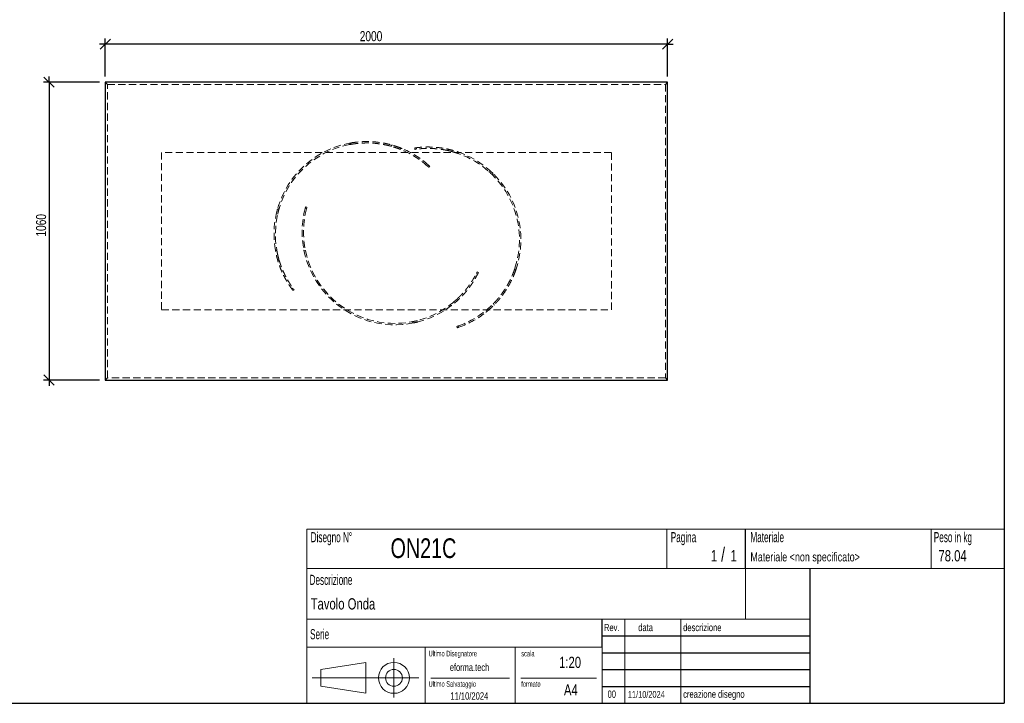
# Model space of a CAD drawing. Header units: millimetres. Extents: x 5 to 292, y 5 to 205.
# Tile 2 of 3: x 117 to 292, y 5 to 127. Entities that reach past the tile are written whole.
import ezdxf

# ---------------------------------------------------------------- set-up
doc = ezdxf.new("R2010")
doc.units = ezdxf.units.MM
doc.linetypes.add('HIDDEN', pattern=[1.905, 1.27, -0.635])
doc.layers.add('FORMAT', color=7, linetype='Continuous')
doc.styles.add('SLDTEXTSTYLE0', font='TXT', dxfattribs={"width": 0.605})
doc.styles.add('SLDTEXTSTYLE1', font='TXT', dxfattribs={"width": 0.75})
doc.dimstyles.new('SLDDIMSTYLE0', dxfattribs={"dimtxt": 1.8, "dimasz": 1.8, "dimexe": 0, "dimexo": 0.0625, "dimgap": 0.45, "dimtad": 1, "dimlfac": 20, "dimrnd": 1e-09, "dimzin": 12, "dimdsep": 46, "dimtxsty": 'SLDTEXTSTYLE1', "dimblk1": 'OBLIQUE', "dimblk2": 'OBLIQUE', "dimsah": 1, "dimcen": 0.09, "dimadec": 0, "dimazin": 3, "dimtfac": 1, "dimtmove": 0, "dimatfit": 0, "dimldrblk": 'OBLIQUE', "dimfxl": 0, "dimfrac": 2, "dimtolj": 1, "dimtzin": 12, "dimarcsym": 0})

# ---------------------------------------------------------------- blocks, each defined once
blk = doc.blocks.new('_Oblique')
at = {"color": 0, "linetype": 'ByBlock', "lineweight": -2}
blk.add_line((-0.5, -0.5), (0.5, 0.5), dxfattribs=at)
blk = doc.blocks.new('_D_1')
at = {"layer": 'FORMAT', "color": 7}
for p, q in [((132.13, 116.51), (132.13, 123.27)), ((232.13, 116.51), (232.13, 123.27)), ((132.13, 122.27), (131.13, 122.27)), ((232.13, 122.27), (132.13, 122.27)), ((232.13, 122.27), (233.13, 122.27))]:
    blk.add_line(p, q, dxfattribs=at)
at = {"layer": 'FORMAT', "color": 7, "xscale": 1.8, "yscale": 1.8}
blk.add_blockref('_Oblique', (132.13, 122.27, 17.11), dxfattribs=at)
at = {"layer": 'FORMAT', "color": 7, "xscale": 1.8, "yscale": 1.8, "rotation": 180.0000000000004}
blk.add_blockref('_Oblique', (232.13, 122.27, 17.11), dxfattribs=at)
at = {"layer": 'FORMAT', "color": 7, "insert": (177.38, 124.59), "char_height": 1.8, "attachment_point": 1, "style": 'SLDTEXTSTYLE1'}
blk.add_mtext('2000', dxfattribs=at)
blk = doc.blocks.new('_D_2')
at = {"layer": 'FORMAT', "color": 7}
for p, q in [((122.13, 115.51), (122.13, 116.51)), ((131.13, 115.51), (121.13, 115.51)), ((122.13, 115.51), (122.13, 62.51)), ((131.13, 62.51), (121.13, 62.51)), ((122.13, 62.51), (122.13, 61.51))]:
    blk.add_line(p, q, dxfattribs=at)
at = {"layer": 'FORMAT', "color": 7, "xscale": 1.8, "yscale": 1.8}
for p, rotation in [((122.13, 115.51, 17.11), 270.0000000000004), ((122.13, 62.51, 17.11), 90.0000000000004)]:
    blk.add_blockref('_Oblique', p, dxfattribs=dict(at, rotation=rotation))
at = {"layer": 'FORMAT', "color": 7, "insert": (119.81, 88.03), "char_height": 1.8, "attachment_point": 1, "rotation": 90, "style": 'SLDTEXTSTYLE1'}
blk.add_mtext('1060', dxfattribs=at)

msp = doc.modelspace()

# ---------------------------------------------------------------- linework, layer by layer
at = {"color": 7, "linetype": 'Continuous', "lineweight": 25}
for p, q in [((232.13351, 115.51404), (132.13351, 115.51404)), ((132.13351, 115.51404), (132.13351, 62.51404)), ((232.13351, 62.51404), (232.13351, 115.51404)), ((132.13351, 62.51404), (232.13351, 62.51404))]:
    msp.add_line(p, q, dxfattribs=at)
at = {"color": 7, "linetype": 'HIDDEN', "lineweight": 18}
for p, q in [((132.53351, 115.11404), (132.13351, 115.51404)), ((132.53351, 62.91404), (132.53351, 115.11404)), ((132.53351, 115.11404), (231.73351, 115.11404)), ((232.13351, 115.51404), (231.73351, 115.11404)), ((231.73351, 115.11404), (231.73351, 62.91404)), ((175.57625, 104.39885), (175.85842, 104.704)), ((175.57625, 104.39885), (175.83145, 104.44563)), ((182.86602, 104.12815), (182.91421, 104.11507)), ((183.10515, 104.32155), (182.91421, 104.11507)), ((182.91421, 104.11507), (182.99819, 104.09034)), ((183.10515, 104.32155), (183.06871, 104.33177)), ((183.20249, 104.2919), (183.10515, 104.32155)), ((184.76682, 103.75675), (184.58489, 103.56)), ((187.18772, 103.55383), (187.15163, 103.80121)), ((187.50115, 103.59644), (187.46506, 103.84387)), ((193.14369, 103.57424), (193.18237, 103.30907)), ((222.13351, 103.01404), (142.13351, 103.01404)), ((142.13351, 103.01404), (142.13351, 75.01404)), ((194.92691, 103.06711), (194.68029, 103.14892)), ((194.78654, 102.84998), (194.90606, 102.80905)), ((194.83336, 103.09971), (194.87395, 102.82142)), ((222.13351, 75.01404), (222.13351, 103.01404)), ((189.43062, 100.58333), (189.45165, 100.56452)), ((189.43178, 100.58234), (189.60154, 100.76592)), ((189.62059, 100.74884), (189.59362, 100.77275)), ((189.83583, 100.5534), (189.6661, 100.36985)), ((201.02484, 99.31461), (200.71631, 99.59998)), ((201.08483, 98.90335), (201.02484, 99.31461)), ((163.04179, 93.01734), (162.71092, 92.76583)), ((167.6803, 93.0512), (167.67136, 93.01689)), ((167.9143, 92.9584), (167.6737, 93.02648)), ((167.75691, 93.33166), (167.99746, 93.26359)), ((167.91394, 92.95691), (167.92118, 92.98418)), ((162.71092, 92.76583), (162.61048, 92.35775)), ((162.37776, 85.61357), (162.4255, 85.35815)), ((162.3945, 85.51592), (162.61839, 85.68611)), ((162.6357, 85.59579), (162.61368, 85.72019)), ((167.72035, 85.54751), (167.44975, 85.62409)), ((162.79684, 83.80762), (163.01018, 83.96979)), ((204.97976, 82.42667), (204.8972, 82.1807)), ((204.97976, 82.42667), (205.11026, 82.03208)), ((198.12325, 81.4831), (198.34837, 81.37427)), ((198.26369, 81.76653), (198.48877, 81.65772)), ((165.5078, 78.85894), (165.30873, 78.70762)), ((165.69676, 78.60527), (165.49773, 78.45398)), ((193.42066, 75.86885), (193.31976, 75.79283)), ((193.6012, 75.69008), (193.348, 75.81248)), ((193.53035, 75.63749), (193.72777, 75.78924)), ((194.94144, 76.82318), (194.70017, 76.93982)), ((201.18062, 76.14234), (201.11834, 76.08082)), ((201.21539, 76.17819), (201.18062, 76.14234)), ((201.26892, 75.87533), (201.18062, 76.14234)), ((201.19587, 75.8045), (201.26892, 75.87533)), ((201.26892, 75.87533), (201.2955, 75.90228)), ((142.13351, 75.01404), (222.13351, 75.01404)), ((199.97058, 74.69446), (199.88644, 74.94889)), ((186.62155, 72.86612), (186.99573, 72.68523)), ((194.71438, 71.80852), (194.63588, 72.04587)), ((194.93665, 72.14864), (194.91002, 72.13935)), ((194.93522, 72.14811), (195.01374, 71.91071)), ((194.98957, 71.90231), (195.02354, 71.91434)), ((132.53351, 62.91404), (132.13351, 62.51404)), ((231.73351, 62.91404), (132.53351, 62.91404)), ((232.13351, 62.51404), (231.73351, 62.91404))]:
    msp.add_line(p, q, dxfattribs=at)
for centre, radius, start, end in [((178.63351, 88.43904), 16.5, 99.6824244, 190.2043082), ((178.63351, 88.43904), 16.25, 100.8441931, 189.7535737), ((178.63351, 88.43904), 16.5, 96.8661786, 99.6824244), ((178.63351, 88.43904), 16.25, 48.3553208, 68.5161611), ((178.63351, 88.43904), 16.5, 48.3384199, 68.1784976), ((189.53351, 87.47404), 16.5, 340.7424244, 71.2643082), ((189.53351, 87.47404), 16.25, 341.9041931, 70.8135737), ((183.63351, 88.83904), 16.5, 165.2984199, 191.2356918), ((183.63351, 88.83904), 16.25, 165.3153208, 191.6864263), ((183.63351, 88.83904), 16.5, 191.2356918, 307.1643082), ((183.63351, 88.83904), 16.25, 191.6864263, 306.7135737), ((189.53351, 87.47404), 16.5, 337.9261786, 340.7424244), ((189.53351, 87.47404), 16.25, 289.4153208, 309.5761611), ((189.53351, 87.47404), 16.5, 289.3984199, 309.2384976)]:
    msp.add_arc(centre, radius, start, end, dxfattribs=at)
for points, knots in [([(184.58489, 103.56), (184.51643, 103.58694), (184.43751, 103.61748), (184.25911, 103.6845), (184.15962, 103.72099), (183.9398, 103.7987), (183.81947, 103.83992), (183.65549, 103.89359), (183.62201, 103.90444), (183.55368, 103.92631), (183.51884, 103.93734), (183.41283, 103.97049), (183.34001, 103.99273), (183.11519, 104.05958), (182.95685, 104.10431), (182.62349, 104.19252), (182.44847, 104.236), (182.17339, 104.29907), (182.0796, 104.31973), (181.93575, 104.35004), (181.88721, 104.36004), (181.78951, 104.3797), (181.74032, 104.38936), (181.49274, 104.43678), (181.28942, 104.47191), (180.66466, 104.5671), (180.22844, 104.61698), (179.54715, 104.66493), (179.31854, 104.67622), (178.85893, 104.6891), (178.62789, 104.69069), (177.93157, 104.68051), (177.46311, 104.65376), (176.87358, 104.59389), (176.75547, 104.58059), (176.5189, 104.5513), (176.40056, 104.53533), (176.04637, 104.48354), (175.81094, 104.44381), (175.57625, 104.39885)], [0, 0, 0, 0, 0.0625, 0.0625, 0.125, 0.125, 0.1875, 0.1875, 0.203125, 0.203125, 0.21875, 0.21875, 0.25, 0.25, 0.3125, 0.3125, 0.375, 0.375, 0.40625, 0.40625, 0.421875, 0.421875, 0.4375, 0.4375, 0.5, 0.5, 0.625, 0.625, 0.6875, 0.6875, 0.75, 0.75, 0.875, 0.875, 0.90625, 0.90625, 0.9375, 0.9375, 1, 1, 1, 1]), ([(175.85842, 104.704), (176.32602, 104.78378), (176.79265, 104.84266), (177.72261, 104.92048), (178.18595, 104.9394), (178.87722, 104.93884), (179.10702, 104.93383), (179.39332, 104.92163), (179.45053, 104.91889), (179.56486, 104.91283), (179.62204, 104.9095), (179.79284, 104.89865), (179.90569, 104.8903), (180.46464, 104.84325), (180.89505, 104.78864), (181.51282, 104.68721), (181.71409, 104.65015), (181.95945, 104.60043), (182.00827, 104.5903), (182.10478, 104.56983), (182.15251, 104.55949), (182.29415, 104.52813), (182.38649, 104.50682), (182.65733, 104.44195), (182.82963, 104.39747), (183.15783, 104.30754), (183.31372, 104.2621), (183.53509, 104.19437), (183.60679, 104.17186), (183.71119, 104.13835), (183.74546, 104.12722), (183.81294, 104.10507), (183.84617, 104.09404), (184.00878, 104.03953), (184.12803, 103.99775), (184.3458, 103.91912), (184.44431, 103.88227), (184.62094, 103.81465), (184.69906, 103.78389), (184.76682, 103.75675)], [0, 0, 0, 0, 0.125, 0.125, 0.25, 0.25, 0.3125, 0.3125, 0.328125, 0.328125, 0.34375, 0.34375, 0.375, 0.375, 0.5, 0.5, 0.5625, 0.5625, 0.578125, 0.578125, 0.59375, 0.59375, 0.625, 0.625, 0.6875, 0.6875, 0.75, 0.75, 0.78125, 0.78125, 0.796875, 0.796875, 0.8125, 0.8125, 0.875, 0.875, 0.9375, 0.9375, 1, 1, 1, 1]), ([(183.51879, 103.93687), (183.71603, 103.87254), (184.09915, 103.74761), (184.46894, 103.6036), (184.64835, 103.53373)], [0, 0, 0, 0, 0.514826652, 1, 1, 1, 1]), ([(184.93035, 103.68794), (184.76022, 103.75744), (184.38594, 103.91034), (183.99546, 104.04244), (183.78248, 104.11449)], [0, 0, 0, 0, 0.454551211, 1, 1, 1, 1]), ([(187.15163, 103.80121), (187.15163, 103.80121), (187.16429, 103.80307), (187.21409, 103.81022), (187.25122, 103.81551), (187.3499, 103.82899), (187.41145, 103.83718), (187.50409, 103.84877), (187.52341, 103.85115), (187.56364, 103.85604), (187.58457, 103.85854), (187.6494, 103.86617), (187.69545, 103.87141), (187.84196, 103.88739), (187.95074, 103.89839), (188.19034, 103.91972), (188.32115, 103.93005), (188.53425, 103.9439), (188.6081, 103.94824), (188.7232, 103.95417), (188.76233, 103.95605), (188.84185, 103.95958), (188.88216, 103.96123), (189.08642, 103.96879), (189.25848, 103.97273), (189.61942, 103.9748), (189.80829, 103.97293), (190.2028, 103.96164), (190.40843, 103.95222), (190.6762, 103.93451), (190.73018, 103.93067), (190.83857, 103.92243), (190.89305, 103.91802), (191.0573, 103.90389), (191.16789, 103.89327), (191.50283, 103.85763), (191.73033, 103.82881), (192.19326, 103.75993), (192.42869, 103.71988), (192.78756, 103.65044), (192.90838, 103.62567), (193.14949, 103.57341), (193.27002, 103.54587), (193.63149, 103.45897), (193.87229, 103.39533), (194.35332, 103.25637), (194.59353, 103.18105), (194.83336, 103.09971)], [0, 0, 0, 0, 0.0625, 0.0625, 0.125, 0.125, 0.1875, 0.1875, 0.203125, 0.203125, 0.21875, 0.21875, 0.25, 0.25, 0.3125, 0.3125, 0.375, 0.375, 0.40625, 0.40625, 0.421875, 0.421875, 0.4375, 0.4375, 0.5, 0.5, 0.5625, 0.5625, 0.625, 0.625, 0.640625, 0.640625, 0.65625, 0.65625, 0.6875, 0.6875, 0.75, 0.75, 0.8125, 0.8125, 0.84375, 0.84375, 0.875, 0.875, 0.9375, 0.9375, 1, 1, 1, 1]), ([(194.87395, 102.82142), (194.6347, 102.90467), (194.39529, 102.98171), (193.91639, 103.1238), (193.6769, 103.18886), (193.19813, 103.30735), (192.95884, 103.36079), (192.66007, 103.42053), (192.60033, 103.43213), (192.4809, 103.45462), (192.42121, 103.46551), (192.24331, 103.49696), (192.1259, 103.51635), (191.77724, 103.57011), (191.54957, 103.60005), (191.10411, 103.64951), (190.88631, 103.66903), (190.56743, 103.69146), (190.46244, 103.69779), (190.30699, 103.7057), (190.25544, 103.70807), (190.15346, 103.71229), (190.10305, 103.71413), (189.85391, 103.7221), (189.66381, 103.72452), (189.30169, 103.72339), (189.12968, 103.71983), (188.88533, 103.71131), (188.80616, 103.70793), (188.69089, 103.70222), (188.65304, 103.70021), (188.57852, 103.69599), (188.54184, 103.69379), (188.36238, 103.68242), (188.23062, 103.67217), (187.98984, 103.651), (187.88083, 103.64008), (187.68543, 103.6189), (187.59904, 103.60866), (187.50555, 103.59701), (187.4876, 103.59474), (187.45333, 103.59035), (187.43699, 103.58823), (187.39033, 103.58212), (187.36236, 103.57836), (187.28778, 103.56819), (187.25043, 103.56287), (187.2004, 103.5557), (187.18772, 103.55383), (187.18772, 103.55383)], [0, 0, 0, 0, 0.0625, 0.0625, 0.125, 0.125, 0.1875, 0.1875, 0.203125, 0.203125, 0.21875, 0.21875, 0.25, 0.25, 0.3125, 0.3125, 0.375, 0.375, 0.40625, 0.40625, 0.421875, 0.421875, 0.4375, 0.4375, 0.5, 0.5, 0.5625, 0.5625, 0.59375, 0.59375, 0.609375, 0.609375, 0.625, 0.625, 0.6875, 0.6875, 0.75, 0.75, 0.8125, 0.8125, 0.828125, 0.828125, 0.84375, 0.84375, 0.875, 0.875, 0.9375, 0.9375, 1, 1, 1, 1]), ([(193.82802, 103.40529), (193.82393, 103.40643), (193.72087, 103.4352), (193.5511, 103.47773), (193.32056, 103.53426), (193.20258, 103.56093), (193.14369, 103.57424)], [0, 0, 0, 0, 0.013581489, 0.342730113, 0.671882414, 1, 1, 1, 1]), ([(193.18237, 103.30907), (193.24653, 103.29399), (193.37509, 103.26377), (193.54761, 103.22171), (193.6611, 103.19091), (193.67836, 103.18622)], [0, 0, 0, 0, 0.457966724, 0.917591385, 1, 1, 1, 1]), ([(189.6661, 100.36985), (189.6661, 100.36985), (189.64648, 100.38808), (189.56872, 100.45928), (189.51058, 100.51226), (189.43178, 100.58234)], [0, 0, 0, 0, 0.5, 0.5, 1, 1, 1, 1]), ([(189.60154, 100.76592), (189.68033, 100.69583), (189.73846, 100.64284), (189.81621, 100.57163), (189.83583, 100.5534), (189.83583, 100.5534)], [0, 0, 0, 0, 0.5, 0.5, 1, 1, 1, 1]), ([(200.35597, 99.59567), (200.47943, 99.48378), (200.72764, 99.2588), (200.96535, 99.02225), (201.08483, 98.90335)], [0, 0, 0, 0, 0.497353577, 1, 1, 1, 1]), ([(162.78862, 92.04449), (162.8268, 92.20667), (162.90357, 92.53276), (162.99556, 92.85524), (163.04179, 93.01734)], [0, 0, 0, 0, 0.497353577, 1, 1, 1, 1]), ([(167.6737, 93.02648), (167.70047, 93.12848), (167.72134, 93.20432), (167.74956, 93.30591), (167.75691, 93.33166), (167.75691, 93.33166)], [0, 0, 0, 0, 0.5, 0.5, 1, 1, 1, 1]), ([(167.99746, 93.26359), (167.99746, 93.26359), (167.99011, 93.23784), (167.9619, 93.13625), (167.94104, 93.06041), (167.9143, 92.9584)], [0, 0, 0, 0, 0.5, 0.5, 1, 1, 1, 1]), ([(165.49773, 78.45398), (165.49773, 78.45398), (165.48997, 78.46416), (165.45962, 78.50428), (165.43703, 78.53422), (165.37748, 78.61405), (165.34053, 78.66395), (165.28556, 78.73942), (165.27412, 78.75517), (165.25038, 78.78801), (165.23806, 78.80511), (165.20002, 78.85816), (165.17314, 78.89592), (165.08826, 79.0164), (165.026, 79.10628), (164.8914, 79.30564), (164.81905, 79.41512), (164.70381, 79.5949), (164.66428, 79.65743), (164.6034, 79.75529), (164.58282, 79.78862), (164.54125, 79.8565), (164.5203, 79.89098), (164.41485, 80.06608), (164.32813, 80.21475), (164.15167, 80.52961), (164.06191, 80.6958), (163.8809, 81.04651), (163.78963, 81.23102), (163.67556, 81.47393), (163.6528, 81.52302), (163.60756, 81.62186), (163.58506, 81.67167), (163.51795, 81.82225), (163.47372, 81.92417), (163.34284, 82.23453), (163.25797, 82.44757), (163.09424, 82.88602), (163.01537, 83.11143), (162.90249, 83.45909), (162.86569, 83.57681), (162.79476, 83.8131), (162.76054, 83.93191), (162.66168, 84.29029), (162.60084, 84.53182), (162.48968, 85.02001), (162.43936, 85.26668), (162.3945, 85.51592)], [0, 0, 0, 0, 0.0625, 0.0625, 0.125, 0.125, 0.1875, 0.1875, 0.203125, 0.203125, 0.21875, 0.21875, 0.25, 0.25, 0.3125, 0.3125, 0.375, 0.375, 0.40625, 0.40625, 0.421875, 0.421875, 0.4375, 0.4375, 0.5, 0.5, 0.5625, 0.5625, 0.625, 0.625, 0.640625, 0.640625, 0.65625, 0.65625, 0.6875, 0.6875, 0.75, 0.75, 0.8125, 0.8125, 0.84375, 0.84375, 0.875, 0.875, 0.9375, 0.9375, 1, 1, 1, 1]), ([(162.61355, 84.48825), (162.61453, 84.48412), (162.63922, 84.38001), (162.68416, 84.21086), (162.74625, 83.98175), (162.77999, 83.8656), (162.79684, 83.80762)], [0, 0, 0, 0, 0.013581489, 0.342730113, 0.671882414, 1, 1, 1, 1]), ([(162.61839, 85.68611), (162.66131, 85.43644), (162.70974, 85.18965), (162.81712, 84.7018), (162.87608, 84.46074), (163.00406, 83.98441), (163.07308, 83.74914), (163.16537, 83.45877), (163.18413, 83.40088), (163.22224, 83.28548), (163.24159, 83.22797), (163.30016, 83.05707), (163.34, 82.94494), (163.46167, 82.6138), (163.54564, 82.40008), (163.71791, 81.98631), (163.80622, 81.78626), (163.94089, 81.49635), (163.98615, 81.4014), (164.05445, 81.26154), (164.07733, 81.21527), (164.12298, 81.12399), (164.14576, 81.07899), (164.25935, 80.8571), (164.34922, 80.68956), (164.52543, 80.37321), (164.61178, 80.2244), (164.73748, 80.01469), (164.77874, 79.94704), (164.83952, 79.84892), (164.8596, 79.81678), (164.89934, 79.7536), (164.91902, 79.72257), (165.01581, 79.57103), (165.08854, 79.46067), (165.22358, 79.26021), (165.28589, 79.1701), (165.39897, 79.00934), (165.44974, 78.93869), (165.50517, 78.86252), (165.51585, 78.84791), (165.53627, 78.82004), (165.54603, 78.80676), (165.57396, 78.76889), (165.59078, 78.74623), (165.63577, 78.68588), (165.65849, 78.65577), (165.68899, 78.61547), (165.69676, 78.60527), (165.69676, 78.60527)], [0, 0, 0, 0, 0.0625, 0.0625, 0.125, 0.125, 0.1875, 0.1875, 0.203125, 0.203125, 0.21875, 0.21875, 0.25, 0.25, 0.3125, 0.3125, 0.375, 0.375, 0.40625, 0.40625, 0.421875, 0.421875, 0.4375, 0.4375, 0.5, 0.5, 0.5625, 0.5625, 0.59375, 0.59375, 0.609375, 0.609375, 0.625, 0.625, 0.6875, 0.6875, 0.75, 0.75, 0.8125, 0.8125, 0.828125, 0.828125, 0.84375, 0.84375, 0.875, 0.875, 0.9375, 0.9375, 1, 1, 1, 1]), ([(163.01018, 83.96979), (162.99233, 84.03323), (162.95656, 84.16036), (162.90989, 84.33169), (162.88193, 84.44592), (162.87768, 84.46328)], [0, 0, 0, 0, 0.457966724, 0.917591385, 1, 1, 1, 1]), ([(199.88644, 74.94889), (199.94314, 74.99575), (200.00805, 75.05004), (200.15303, 75.17374), (200.23311, 75.24315), (200.40748, 75.39791), (200.50178, 75.48327), (200.6281, 75.6008), (200.65379, 75.62485), (200.70599, 75.67407), (200.73251, 75.69922), (200.81282, 75.77595), (200.86752, 75.82892), (201.03481, 75.99331), (201.15057, 76.11024), (201.38907, 76.35928), (201.51181, 76.49141), (201.70012, 76.70162), (201.76359, 76.7737), (201.85972, 76.88492), (201.89196, 76.92256), (201.95644, 76.99855), (201.9887, 77.03692), (202.15, 77.23064), (202.27912, 77.39157), (202.66475, 77.89226), (202.91949, 78.24986), (203.29111, 78.82287), (203.41162, 79.01748), (203.64529, 79.41346), (203.75849, 79.61488), (204.08651, 80.22918), (204.2898, 80.65208), (204.52267, 81.19697), (204.56818, 81.30676), (204.65703, 81.52797), (204.70031, 81.63925), (204.82638, 81.97428), (204.90553, 82.19953), (204.97976, 82.42667)], [0, 0, 0, 0, 0.0625, 0.0625, 0.125, 0.125, 0.1875, 0.1875, 0.203125, 0.203125, 0.21875, 0.21875, 0.25, 0.25, 0.3125, 0.3125, 0.375, 0.375, 0.40625, 0.40625, 0.421875, 0.421875, 0.4375, 0.4375, 0.5, 0.5, 0.625, 0.625, 0.6875, 0.6875, 0.75, 0.75, 0.875, 0.875, 0.90625, 0.90625, 0.9375, 0.9375, 1, 1, 1, 1]), ([(193.348, 75.81248), (193.55108, 75.96392), (193.74909, 76.11898), (194.13524, 76.43587), (194.32338, 76.59771), (194.68992, 76.92774), (194.86832, 77.09592), (195.0853, 77.30982), (195.12839, 77.35279), (195.21397, 77.43908), (195.25645, 77.4824), (195.38223, 77.61208), (195.46411, 77.69843), (195.7041, 77.95701), (195.85653, 78.12874), (196.14723, 78.46988), (196.2855, 78.63929), (196.48285, 78.89076), (196.54696, 78.97415), (196.64066, 79.09844), (196.67152, 79.1398), (196.73219, 79.22188), (196.76197, 79.26259), (196.90825, 79.46442), (197.01684, 79.62048), (197.21892, 79.92097), (197.31241, 80.0654), (197.44234, 80.27252), (197.48393, 80.33997), (197.54383, 80.43862), (197.56338, 80.47109), (197.60167, 80.53516), (197.62041, 80.56677), (197.7116, 80.72174), (197.77699, 80.8366), (197.89445, 81.04784), (197.94652, 81.14424), (198.03853, 81.31791), (198.07848, 81.39519), (198.12125, 81.47914), (198.12944, 81.49528), (198.14502, 81.52611), (198.15242, 81.54083), (198.17352, 81.5829), (198.18609, 81.60816), (198.21948, 81.67563), (198.23601, 81.70953), (198.25812, 81.75498), (198.26369, 81.76653), (198.26369, 81.76653)], [0, 0, 0, 0, 0.0625, 0.0625, 0.125, 0.125, 0.1875, 0.1875, 0.203125, 0.203125, 0.21875, 0.21875, 0.25, 0.25, 0.3125, 0.3125, 0.375, 0.375, 0.40625, 0.40625, 0.421875, 0.421875, 0.4375, 0.4375, 0.5, 0.5, 0.5625, 0.5625, 0.59375, 0.59375, 0.609375, 0.609375, 0.625, 0.625, 0.6875, 0.6875, 0.75, 0.75, 0.8125, 0.8125, 0.828125, 0.828125, 0.84375, 0.84375, 0.875, 0.875, 0.9375, 0.9375, 1, 1, 1, 1]), ([(198.48877, 81.65772), (198.48877, 81.65772), (198.48321, 81.64619), (198.46121, 81.60095), (198.44477, 81.56724), (198.4006, 81.47797), (198.37288, 81.42241), (198.33054, 81.3392), (198.32168, 81.32187), (198.30318, 81.28581), (198.29352, 81.26708), (198.26348, 81.20912), (198.24201, 81.16805), (198.17311, 81.03777), (198.12122, 80.94153), (198.00455, 80.73117), (197.93977, 80.61705), (197.83177, 80.43283), (197.79396, 80.36924), (197.73434, 80.27061), (197.71396, 80.23715), (197.6723, 80.16933), (197.65106, 80.13503), (197.54281, 79.96165), (197.44961, 79.81696), (197.24897, 79.51692), (197.14153, 79.36157), (196.911, 79.04123), (196.78792, 78.87623), (196.62313, 78.66443), (196.58969, 78.62189), (196.5221, 78.53675), (196.48791, 78.49411), (196.38412, 78.36603), (196.31333, 78.2804), (196.09603, 78.02303), (195.94462, 77.85081), (195.62805, 77.50609), (195.46289, 77.3336), (195.20419, 77.07536), (195.11595, 76.9892), (194.9375, 76.81884), (194.84712, 76.73448), (194.5725, 76.48388), (194.3848, 76.32016), (194.00006, 75.99975), (193.80301, 75.84306), (193.6012, 75.69008)], [0, 0, 0, 0, 0.0625, 0.0625, 0.125, 0.125, 0.1875, 0.1875, 0.203125, 0.203125, 0.21875, 0.21875, 0.25, 0.25, 0.3125, 0.3125, 0.375, 0.375, 0.40625, 0.40625, 0.421875, 0.421875, 0.4375, 0.4375, 0.5, 0.5, 0.5625, 0.5625, 0.625, 0.625, 0.640625, 0.640625, 0.65625, 0.65625, 0.6875, 0.6875, 0.75, 0.75, 0.8125, 0.8125, 0.84375, 0.84375, 0.875, 0.875, 0.9375, 0.9375, 1, 1, 1, 1]), ([(205.11026, 82.03208), (204.95381, 81.58427), (204.77954, 81.14741), (204.39764, 80.29592), (204.18999, 79.88128), (203.855, 79.2766), (203.73942, 79.07792), (203.5902, 78.83328), (203.56012, 78.78454), (203.49949, 78.68743), (203.46891, 78.639), (203.37676, 78.49477), (203.31485, 78.40006), (203.0032, 77.93366), (202.74714, 77.58343), (202.35944, 77.09189), (202.22961, 76.93368), (202.06737, 76.74302), (202.03489, 76.7052), (201.97027, 76.63064), (201.93812, 76.59388), (201.84215, 76.4851), (201.77881, 76.4146), (201.59099, 76.20898), (201.46868, 76.07971), (201.23117, 75.83601), (201.11597, 75.72158), (200.94958, 75.56063), (200.89518, 75.50877), (200.81534, 75.43362), (200.78902, 75.40902), (200.73699, 75.36068), (200.71125, 75.33693), (200.58485, 75.22102), (200.49059, 75.13687), (200.31641, 74.98434), (200.23648, 74.91596), (200.09184, 74.79411), (200.02712, 74.74064), (199.97058, 74.69446)], [0, 0, 0, 0, 0.125, 0.125, 0.25, 0.25, 0.3125, 0.3125, 0.328125, 0.328125, 0.34375, 0.34375, 0.375, 0.375, 0.5, 0.5, 0.5625, 0.5625, 0.578125, 0.578125, 0.59375, 0.59375, 0.625, 0.625, 0.6875, 0.6875, 0.75, 0.75, 0.78125, 0.78125, 0.796875, 0.796875, 0.8125, 0.8125, 0.875, 0.875, 0.9375, 0.9375, 1, 1, 1, 1]), ([(194.70017, 76.93982), (194.65171, 76.89514), (194.55462, 76.80563), (194.42307, 76.68636), (194.33393, 76.60965), (194.32038, 76.59798)], [0, 0, 0, 0, 0.457966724, 0.917591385, 1, 1, 1, 1]), ([(194.41787, 76.35124), (194.42111, 76.35398), (194.50271, 76.42319), (194.63311, 76.53993), (194.80917, 76.69914), (194.89739, 76.78188), (194.94144, 76.82318)], [0, 0, 0, 0, 0.013581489, 0.342730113, 0.671882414, 1, 1, 1, 1]), ([(199.83123, 74.58466), (199.97438, 74.69991), (200.2893, 74.95346), (200.59384, 75.23126), (200.75996, 75.38278)], [0, 0, 0, 0, 0.454551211, 1, 1, 1, 1]), ([(200.73212, 75.69949), (200.58038, 75.55801), (200.28566, 75.28319), (199.9807, 75.02926), (199.83274, 74.90606)], [0, 0, 0, 0, 0.514826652, 1, 1, 1, 1]), ([(187.60345, 73.08152), (187.44159, 73.04203), (187.11613, 72.96262), (186.78699, 72.8984), (186.62155, 72.86612)], [0, 0, 0, 0, 0.497353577, 1, 1, 1, 1]), ([(186.99573, 72.68523), (187.24521, 72.73745), (187.49767, 72.79028), (187.74491, 72.86032), (187.74782, 72.86114)], [0, 0, 0, 0, 0.988226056, 1, 1, 1, 1]), ([(194.63588, 72.04587), (194.63588, 72.04587), (194.66133, 72.05422), (194.76127, 72.08782), (194.83577, 72.11306), (194.93522, 72.14811)], [0, 0, 0, 0, 0.5, 0.5, 1, 1, 1, 1]), ([(195.01374, 71.91071), (194.91427, 71.87569), (194.83977, 71.85045), (194.73983, 71.81686), (194.71438, 71.80852), (194.71438, 71.80852)], [0, 0, 0, 0, 0.5, 0.5, 1, 1, 1, 1])]:
    msp.add_open_spline(points, degree=3, knots=knots, dxfattribs=at)
at = {"layer": 'FORMAT', "color": 251, "true_color": 0x484848}
for p in [(292, 205), (5, 5)]:
    msp.add_line(p, (292, 5), dxfattribs=at)
at = {"layer": 'FORMAT', "color": 251, "lineweight": 18, "true_color": 0x484848}
for p, q in [((292, 36), (168, 36)), ((168, 36), (168, 5)), ((232, 36), (232, 29)), ((279, 36), (279, 29)), ((168, 29), (292, 29)), ((168, 20), (246, 20)), ((224.5, 20), (224.5, 5)), ((234.5, 20), (234.5, 5)), ((246, 20), (257.5, 20)), ((168, 15), (220.5, 15)), ((189, 15), (189, 5)), ((205, 15), (205, 5)), ((220.5, 15), (220.5, 5)), ((170.45232, 11.02842), (178.45232, 12.27842)), ((178.45232, 12.27842), (178.45232, 6.77842)), ((183.46023, 13.04077), (183.46023, 6.06051)), ((170.45232, 8.02842), (170.45232, 11.02842)), ((187.88291, 9.52842), (168.89345, 9.52842)), ((190, 9.5), (204, 9.5)), ((206, 9.5), (219.5, 9.5)), ((178.45232, 6.77842), (170.45232, 8.02842))]:
    msp.add_line(p, q, dxfattribs=at)
at = {"layer": 'FORMAT', "color": 7}
for p, q in [((246, 29), (246, 36)), ((257.5, 20), (257.5, 29)), ((220.5, 15), (220.5, 20)), ((257.5, 5), (257.5, 20)), ((220.5, 17), (257.5, 17)), ((220.5, 14), (257.5, 14)), ((220.5, 11), (257.5, 11)), ((220.5, 8), (257.5, 8)), ((220.5, 5), (257.5, 5))]:
    msp.add_line(p, q, dxfattribs=at)
at = {"layer": 'FORMAT', "color": 7, "lineweight": 18}
msp.add_line((246, 29), (246, 20), dxfattribs=at)
at = {"layer": 'FORMAT', "color": 251, "lineweight": 18, "true_color": 0x484848}
for radius in [2.75, 1.5]:
    msp.add_circle((183.46023, 9.52842), radius, dxfattribs=at)

# ---------------------------------------------------------------- texts
at = {"color": 18, "linetype": 'Continuous', "lineweight": 0, "true_color": 0x060606, "insert": (280.29073, 32.24796), "char_height": 2, "attachment_point": 1, "style": 'SLDTEXTSTYLE1'}
msp.add_mtext('78.04', dxfattribs=at)
at = {"layer": 'FORMAT', "color": 18, "true_color": 0x060606}
for s, insert, char_height, attachment_point, style in [('Disegno N°', (168.65209, 35.46055), 1.8, 1, 'SLDTEXTSTYLE0'), ('Pagina', (232.68578, 35.4642), 1.8, 1, 'SLDTEXTSTYLE0'), ('Materiale', (246.84637, 35.4642), 1.8, 1, 'SLDTEXTSTYLE0'), ('Peso in kg', (279.45834, 35.4642), 1.8, 1, 'SLDTEXTSTYLE0'), ('ON21C', (182.85785, 34.35127), 3.5, 1, 'SLDTEXTSTYLE1'), ('1', (239.82456, 32.24796), 2, 1, 'SLDTEXTSTYLE1'), ('/', (241.64155, 32.74597), 2.5, 1, 'SLDTEXTSTYLE1'), ('1', (243.32047, 32.24796), 2, 1, 'SLDTEXTSTYLE1'), ('Materiale <non specificato>', (246.84637, 31.8349), 1.5875, 1, 'SLDTEXTSTYLE1'), ('Descrizione', (168.45959, 27.87301), 1.8, 1, 'SLDTEXTSTYLE0'), ('Tavolo Onda', (168.65209, 23.69153), 2, 1, 'SLDTEXTSTYLE1'), ('Serie', (168.54671, 18.20074), 1.8, 1, 'SLDTEXTSTYLE0'), ('Rev.', (220.80434, 19.14061), 1.3, 1, 'SLDTEXTSTYLE1'), ('data', (226.90583, 19.14061), 1.3, 1, 'SLDTEXTSTYLE1'), ('descrizione', (234.88928, 19.14061), 1.3, 1, 'SLDTEXTSTYLE1'), ('Ultimo Disegnatore', (189.61829, 14.3444), 1, 1, 'SLDTEXTSTYLE0'), ('scala', (206.10636, 14.3444), 1, 1, 'SLDTEXTSTYLE0'), ('1:20', (212.8317, 13.28812), 2, 1, 'SLDTEXTSTYLE1'), ('Ultimo Salvataggio', (189.61829, 8.93841), 1, 1, 'SLDTEXTSTYLE0'), ('formato', (206.10636, 8.93841), 1, 1, 'SLDTEXTSTYLE0'), ('11/10/2024', (196.86819, 6.95548), 1.3, 2, 'SLDTEXTSTYLE1'), ('A4', (213.69281, 8.39825), 2, 1, 'SLDTEXTSTYLE1'), ('00', (221.45534, 7.2775), 1.3, 1, 'SLDTEXTSTYLE1'), ('11/10/2024', (225.06555, 7.1779), 1.2, 1, 'SLDTEXTSTYLE1'), ('creazione disegno', (234.88928, 7.2775), 1.3, 1, 'SLDTEXTSTYLE1')]:
    msp.add_mtext(s, dxfattribs=dict(at, insert=insert, char_height=char_height, attachment_point=attachment_point, style=style))
at = {"layer": 'FORMAT', "color": 18, "true_color": 0x020202, "insert": (196.90354, 12.06285), "char_height": 1.3229167, "attachment_point": 2, "style": 'SLDTEXTSTYLE1'}
msp.add_mtext('eforma.tech', dxfattribs=at)

# ---------------------------------------------------------------- dimensions: what is measured, and where the dimension line sits
at = {"layer": 'FORMAT', "color": 7}
dim = msp.add_linear_dim(base=(132.13351, 122.27071), p1=(232.13351, 115.51404), p2=(132.13351, 115.51404), dimstyle='SLDDIMSTYLE0', dxfattribs=at)
dim.commit()
dim.dimension.update_dxf_attribs({"geometry": '_D_1', "text_midpoint": (180.04181, 122.27071), "dimtype": 160})
dim = msp.add_linear_dim(base=(122.13351, 62.51404), p1=(132.13351, 115.51404), p2=(132.13351, 62.51404), angle=90, dimstyle='SLDDIMSTYLE0', dxfattribs=at)
dim.commit()
dim.dimension.update_dxf_attribs({"geometry": '_D_2', "text_midpoint": (122.13351, 90.69433), "dimtype": 160})

doc.saveas('drawing.dxf')
